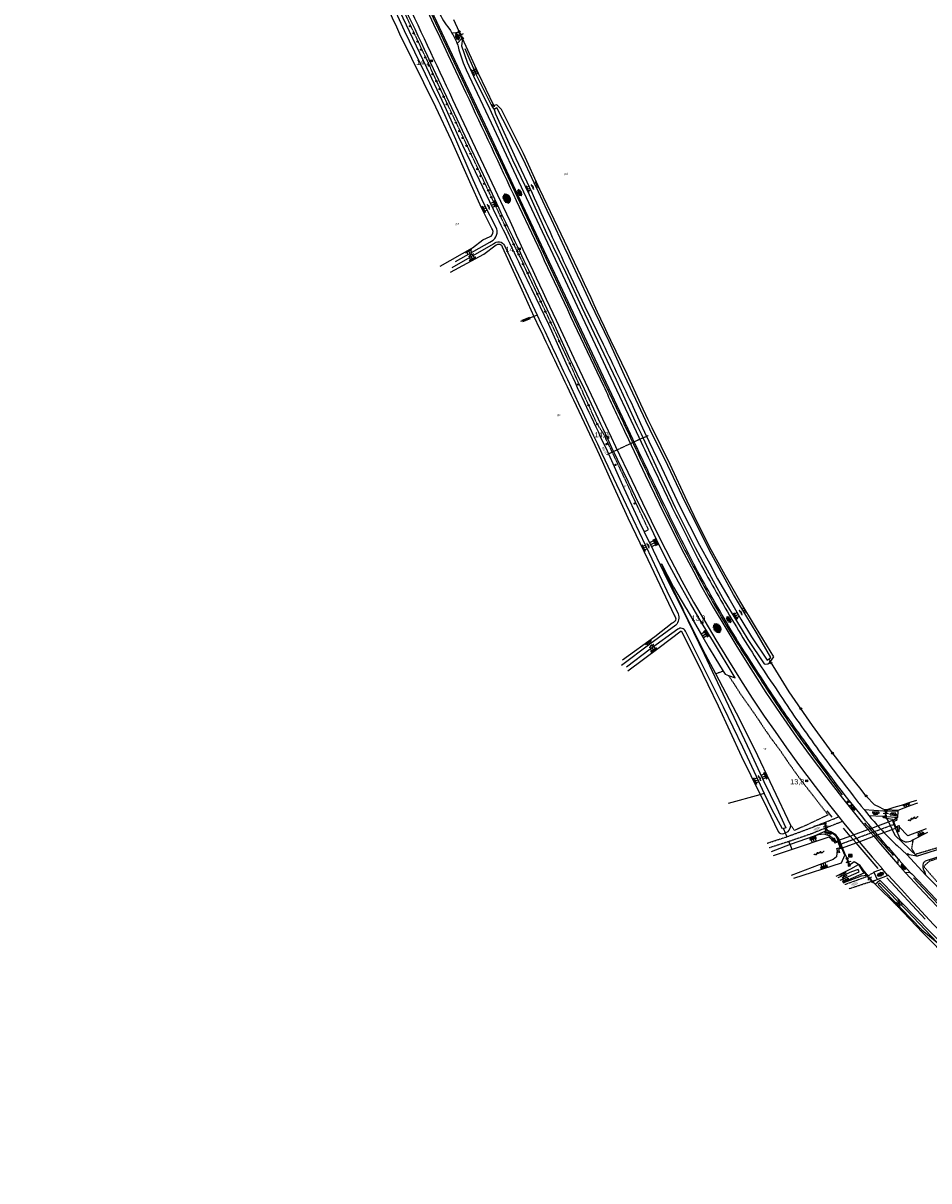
# Model space of a CAD drawing. Header units: metres. Extents: x 121538 to 126242, y 445257 to 454505.
# Tile 12 of 83: x 124829 to 125265, y 447552 to 448109. Entities that reach past the tile are written whole.
import ezdxf
from ezdxf.enums import TextEntityAlignment as Align

# ---------------------------------------------------------------- set-up
doc = ezdxf.new("R2010")
doc.units = ezdxf.units.M
doc.linetypes.add('GREPPEL', pattern=[100, 100, 0])
doc.linetypes.add('STIPPELFIJN', pattern=[0.375, 0.25, -0.125])
for name, color, linetype in [('BOUWT04', 8, 'Continuous'), ('SYMBD01', 8, 'Continuous'), ('SYMBD02', 8, 'Continuous'), ('SYMBD04', 8, 'Continuous'), ('SYMBD05', 8, 'Continuous'), ('TEK-D05', 8, 'Continuous'), ('TEK-D20', 7, 'Continuous'), ('TER-D03S', 8, 'Continuous'), ('TER-D07S', 8, 'Continuous'), ('TER-T02', 8, 'RASTER'), ('TER-T03', 8, 'Continuous'), ('TER-T04', 8, 'HAAG'), ('TER-T07', 8, 'GREPPEL'), ('TER-T09', 8, 'Continuous'), ('TER-T33', 8, 'Continuous'), ('TOPOT05', 8, 'STIPPELFIJN'), ('TOPOT06', 8, 'WALB'), ('TOPOT10', 8, 'Continuous'), ('TOPOT14', 8, 'Continuous'), ('TOPOT18', 8, 'STIPPELFIJN'), ('TOPOT22', 8, 'Continuous'), ('TOPOT26', 8, 'Continuous'), ('TOPOT30', 8, 'Continuous'), ('TOPOT50', 8, 'Continuous'), ('WAT-T00', 8, 'Continuous'), ('WEG-T01', 8, 'Continuous'), ('WEG-T06', 8, 'STIPPELFIJN')]:
    doc.layers.add(name, color=color, linetype=linetype)
doc.styles.add('ISO', font='provutr.shx')
doc.styles.add('rtw_iso', font='iso-rtw.shx')
doc.linetypes.add('HAAG', pattern='A,0.25,-0.25,[151,BLOK.SHX,S=0.25,R=0,X=0,Y=0],-0.25,0.25', length=1)
doc.linetypes.add('RASTER', pattern='A,0.25,-0.25,[150,BLOK.SHX,S=0.25,R=0,X=0,Y=0],-0.25,0.25', length=1)
doc.linetypes.add('WALB', pattern='A,0.5,[155,BLOK.SHX,S=0.25,R=0,X=0,Y=0],0.5', length=1)

# ---------------------------------------------------------------- blocks, each defined once
blk = doc.blocks.new('asfalt-xl')
at = {"linetype": 'Continuous'}
for p, q in [((1.4, 1.54), (-1.75, -0.3)), ((1.4, 1.54), (-1.75, -0.3)), ((1.41, -1.53), (-1.75, 0.28)), ((1.41, -1.53), (-1.75, 0.28)), ((1.01, 2.03), (-1.74, 0.43)), ((1.01, 2.03), (-1.74, 0.43)), ((1.65, -0.94), (-1.64, 0.94)), ((1.65, -0.94), (-1.64, 0.94)), ((1.64, 0.96), (-1.63, -0.95)), ((1.64, 0.96), (-1.63, -0.95)), ((0.41, 2.41), (-1.51, 1.29)), ((0.41, 2.41), (-1.51, 1.29)), ((1.77, -0.29), (-1.4, 1.52)), ((1.77, -0.29), (-1.4, 1.52)), ((1.76, 0.3), (-1.39, -1.53)), ((1.76, 0.3), (-1.39, -1.53)), ((1.75, 0.44), (-1.02, 2.02)), ((1.75, 0.44), (-1.02, 2.02)), ((1.52, 1.29), (-0.43, 2.4)), ((1.52, 1.29), (-0.43, 2.4)), ((1.02, -2.03), (-1.74, -0.45)), ((1.02, -2.03), (-1.74, -0.45)), ((0.41, -2.41), (-1.49, -1.33)), ((0.41, -2.41), (-1.49, -1.33)), ((1.75, -0.43), (-1, -2.03)), ((1.75, -0.43), (-1, -2.03)), ((1.53, -1.28), (-0.41, -2.41)), ((1.53, -1.28), (-0.41, -2.41))]:
    blk.add_line(p, q, dxfattribs=at)
blk = doc.blocks.new('DRHEK')
at = {"linetype": 'Continuous'}
for p, q in [((1.25, 0), (-1.25, 0)), ((-0.5, 0.7), (0.5, 0.7)), ((-0.5, -0.7), (0.5, -0.7))]:
    blk.add_line(p, q, dxfattribs=at)
blk = doc.blocks.new('asfalt-l')
for p, q in [((-0.93, 0.18), (0.7, 1.13)), ((-0.89, -0.52), (0.89, 0.52)), ((-0.89, 0.52), (0.89, -0.52)), ((-0.76, 1.01), (0.3, 1.62)), ((-0.7, 1.13), (0.93, 0.18)), ((-0.3, 1.62), (0.76, 1.01)), ((-0.93, -0.18), (0.7, -1.13)), ((-0.76, -1.01), (0.3, -1.62)), ((-0.7, -1.13), (0.93, -0.18)), ((-0.3, -1.62), (0.76, -1.01))]:
    blk.add_line(p, q)
blk = doc.blocks.new('talud')
for p, q in [((0, 0.75), (0.5, 0.75)), ((0, 0.5), (1, 0.5)), ((0, 0.25), (0.5, 0.25)), ((0, 0), (1, 0)), ((0, -0.25), (0.5, -0.25)), ((0, -0.5), (1, -0.5)), ((0, -0.75), (0.5, -0.75))]:
    blk.add_line(p, q)
blk = doc.blocks.new('water-m')
at = {"linetype": 'Continuous'}
for centre, start, end in [((-0.01, 0.75), 129.7446, 230.2554), ((-0.32, 1.12), 309.7446, 50.2554), ((-0.32, 0.37), 309.7446, 50.2554), ((0.32, 0.01), 129.7446, 230.2554), ((0, 0.38), 309.7446, 50.2554), ((-0.01, -0.74), 129.7446, 230.2554), ((-0.32, -0.37), 309.7446, 50.2554), ((-0.32, -1.12), 309.7446, 50.2554), ((0, -0.37), 309.7446, 50.2554)]:
    blk.add_arc(centre, 0.244, start, end, dxfattribs=at)
blk = doc.blocks.new('GREP')
at = {"linetype": 'Continuous'}
for p, q in [((-0.35, 2), (-0.35, -2)), ((0.35, 2), (0.35, -2))]:
    blk.add_line(p, q, dxfattribs=at)
blk = doc.blocks.new('water-l')
at = {"linetype": 'Continuous'}
for centre, start, end in [((0.16, 1.47), 129.7446, 230.2554), ((-0.47, 2.22), 309.7446, 50.2554), ((-0.47, 0.72), 309.7446, 50.2554), ((0.49, 0), 129.7446, 230.2554), ((-0.14, 0.75), 309.7446, 50.2554), ((0.16, -1.51), 129.7446, 230.2554), ((-0.47, -0.76), 309.7446, 50.2554), ((-0.47, -2.26), 309.7446, 50.2554), ((-0.14, -0.75), 309.7446, 50.2554)]:
    blk.add_arc(centre, 0.488, start, end, dxfattribs=at)
blk = doc.blocks.new('halfverhard-m')
for p, q in [((-0.625, 0.625), (-0.625, 0.625)), ((-0.625, 0), (-0.625, 0)), ((-0.46875, 0.9375), (-0.46875, 0.9375)), ((-0.46875, 0.3125), (-0.46875, 0.3125)), ((-0.3125, 1.25), (-0.3125, 1.25)), ((-0.3125, 0.625), (-0.3125, 0.625)), ((-0.3125, 0), (-0.3125, 0)), ((-0.15625, 1.5625), (-0.15625, 1.5625)), ((-0.15625, 0.9375), (-0.15625, 0.9375)), ((-0.15625, 0.3125), (-0.15625, 0.3125)), ((0, 1.25), (0, 1.25)), ((0, 0.625), (0, 0.625)), ((0, 0), (0, 0)), ((0.15625, 1.5625), (0.15625, 1.5625)), ((0.15625, 0.9375), (0.15625, 0.9375)), ((0.15625, 0.3125), (0.15625, 0.3125)), ((0.3125, 1.25), (0.3125, 1.25)), ((0.3125, 0.625), (0.3125, 0.625)), ((0.3125, 0), (0.3125, 0)), ((0.46875, 0.9375), (0.46875, 0.9375)), ((0.46875, 0.3125), (0.46875, 0.3125)), ((0.625, 0.625), (0.625, 0.625)), ((0.625, 0), (0.625, 0)), ((-0.625, -0.625), (-0.625, -0.625)), ((-0.46875, -0.3125), (-0.46875, -0.3125)), ((-0.46875, -0.9375), (-0.46875, -0.9375)), ((-0.3125, -0.625), (-0.3125, -0.625)), ((-0.3125, -1.25), (-0.3125, -1.25)), ((-0.15625, -0.3125), (-0.15625, -0.3125)), ((-0.15625, -0.9375), (-0.15625, -0.9375)), ((-0.15625, -1.5625), (-0.15625, -1.5625)), ((0, -0.625), (0, -0.625)), ((0, -1.25), (0, -1.25)), ((0.15625, -0.3125), (0.15625, -0.3125)), ((0.15625, -0.9375), (0.15625, -0.9375)), ((0.15625, -1.5625), (0.15625, -1.5625)), ((0.3125, -0.625), (0.3125, -0.625)), ((0.3125, -1.25), (0.3125, -1.25)), ((0.46875, -0.3125), (0.46875, -0.3125)), ((0.46875, -0.9375), (0.46875, -0.9375)), ((0.625, -0.625), (0.625, -0.625))]:
    blk.add_line(p, q)
blk = doc.blocks.new('bermverhardingblok-m')
at = {"linetype": 'Continuous'}
for p, q in [((-0.5, 1.5), (-0.5, -1.5)), ((-0.5, 1.5), (0, 1.5)), ((-0.5, 0.5), (0, 0.5)), ((0, 1.5), (0, -1.5)), ((0.5, 1), (0, 1)), ((0, 1), (0.5, 1)), ((0.5, 0), (0, 0)), ((0.4, 0.9), (0.1, 0.9)), ((0.1, 0.9), (0.1, 0.1)), ((0.4, 0.1), (0.1, 0.1)), ((0.3, 0.8), (0.2, 0.8)), ((0.2, 0.8), (0.2, 0.2)), ((0.3, 0.2), (0.2, 0.2)), ((0.3, 0.8), (0.3, 0.2)), ((0.4, 0.9), (0.4, 0.1)), ((0.5, -1), (0.5, 1)), ((-0.5, -0.5), (0, -0.5)), ((-0.5, -1.5), (0, -1.5)), ((-0.4, -1.4), (-0.4, -0.6)), ((-0.4, -0.6), (-0.1, -0.6)), ((-0.4, -1.4), (-0.1, -1.4)), ((-0.3, -1.3), (-0.3, -0.7)), ((-0.3, -0.7), (-0.2, -0.7)), ((-0.3, -1.3), (-0.2, -1.3)), ((-0.2, -1.3), (-0.2, -0.7)), ((-0.1, -1.4), (-0.1, -0.6)), ((0, -1), (0.5, -1))]:
    blk.add_line(p, q, dxfattribs=at)
blk = doc.blocks.new('Prov-grensst')
blk.add_line((-0.67, 0), (0.67, 0))
blk.add_circle((0, 0), 0.45)
at = {"style": 'ISO'}
blk.add_text('P', height=0.6, dxfattribs=at).set_placement((-0.61, 0.58), align=Align.MIDDLE)
blk = doc.blocks.new('paal')
for radius in [0.45, 0.2]:
    blk.add_circle((0, 0), radius)
blk = doc.blocks.new('kilometerpaal')
for p, q in [((-0.44, 0.44), (0.44, -0.44)), ((-0.44, -0.44), (-0.44, 0.44)), ((0.44, 0.44), (-0.44, -0.44)), ((0.44, -0.44), (0.44, 0.44))]:
    blk.add_line(p, q)
at = {"style": 'rtw_iso'}
blk.add_attdef('KILOMETERPAAL', (0.59, 0.87), '', height=2.5, dxfattribs=at)
blk = doc.blocks.new('schk')
for p, q in [((-0.86, -0.56), (0.86, 0.56)), ((0.86, 0.56), (-0.86, 0.56)), ((-0.86, 0.56), (-0.86, -0.56)), ((0.86, -0.56), (-0.86, 0.56)), ((0.86, -0.56), (0.86, 0.56)), ((-0.86, -0.56), (0.86, -0.56))]:
    blk.add_line(p, q)
blk = doc.blocks.new('BOOM')
for radius in [0.315, 0.225, 0.135]:
    blk.add_circle((0, 0), radius)
blk = doc.blocks.new('klinkers-m')
for p, q in [((0, 1.5), (-0.5, 1.5)), ((-0.5, 1.5), (-0.5, 0.5)), ((-0.5, 0.5), (-0.5, -0.5)), ((0, 0.5), (-0.5, 0.5)), ((0, 1.5), (0, 1)), ((0.5, 1), (0, 1)), ((0, 1), (0, 0.5)), ((0, 0.5), (0, 0)), ((0.5, 0), (0, 0)), ((0, 0), (0, -0.5)), ((0.5, 0), (0.5, 1)), ((0.5, -1), (0.5, 0)), ((-0.5, -0.5), (-0.5, -1.5)), ((0, -0.5), (-0.5, -0.5)), ((-0.5, -1.5), (0, -1.5)), ((0, -0.5), (0, -1)), ((0, -1), (0.5, -1)), ((0, -1), (0, -1.5))]:
    blk.add_line(p, q)
blk = doc.blocks.new('klinkers-l')
at = {"linetype": 'Continuous'}
for p, q in [((-0.25, 1), (-0.75, 1)), ((-0.75, 1), (-0.75, 0)), ((-0.25, 0), (-0.75, 0)), ((-0.75, 0), (-0.75, -1)), ((0.25, 1.5), (-0.25, 1.5)), ((-0.25, 1.5), (-0.25, 0.5)), ((0.25, 0.5), (-0.25, 0.5)), ((-0.25, 0.5), (-0.25, -0.5)), ((0.25, 0.5), (0.25, 1.5)), ((0.75, 1), (0.25, 1)), ((0.25, -0.5), (0.25, 0.5)), ((0.75, 0), (0.75, 1)), ((-0.75, -1), (-0.25, -1)), ((-0.25, -0.5), (-0.25, 0)), ((0.25, -0.5), (-0.25, -0.5)), ((-0.25, -0.5), (-0.25, -1.5)), ((-0.25, -1.5), (0.25, -1.5)), ((0.75, 0), (0.25, 0)), ((0.25, 0), (0.25, -0.5)), ((0.25, -1.5), (0.25, -0.5)), ((0.25, -1), (0.75, -1)), ((0.75, -1), (0.75, 0))]:
    blk.add_line(p, q, dxfattribs=at)

msp = doc.modelspace()

# ---------------------------------------------------------------- linework, layer by layer
at = {"layer": 'BOUWT04'}
for points in [[(125240.64, 447722.47), (125245.78, 447724.38)], [(125245.78, 447724.38), (125247.8, 447725.13)], [(125247.68, 447725.45), (125247.8, 447725.13)], [(125247.8, 447725.13), (125248.03, 447725.21), (125248.04, 447725.19)], [(125249.21, 447721.32), (125247.8, 447725.13)], [(125248.04, 447725.19), (125248.24, 447724.65)], [(125248.24, 447724.65), (125249.22, 447722.02)], [(125222.26, 447715.64), (125227.36, 447717.53)], [(125227.36, 447717.53), (125228.91, 447718.11)], [(125228.91, 447718.11), (125235.89, 447720.7)], [(125231.63, 447714.82), (125238.66, 447717.42)], [(125235.89, 447720.7), (125236.76, 447721.03)], [(125236.76, 447721.03), (125237.71, 447721.38)], [(125237.71, 447721.38), (125240.64, 447722.47)], [(125238.66, 447717.42), (125239.61, 447717.77)], [(125239.61, 447717.77), (125240.48, 447718.09)], [(125240.48, 447718.09), (125243.62, 447719.25)], [(125243.62, 447719.25), (125247.55, 447720.71)], [(125247.55, 447720.71), (125249.21, 447721.32)], [(125249.43, 447721.45), (125249.45, 447721.41), (125249.21, 447721.32)], [(125249.33, 447721.02), (125249.21, 447721.32)], [(125249.22, 447722.02), (125249.43, 447721.45)], [(125221.32, 447715.29), (125221.57, 447715.38)], [(125221.54, 447714.71), (125221.32, 447715.29)], [(125222.51, 447712.1), (125221.54, 447714.71)], [(125221.57, 447715.38), (125221.59, 447715.39)], [(125221.57, 447715.38), (125222.98, 447711.62)], [(125221.59, 447715.39), (125222.26, 447715.64)], [(125222.72, 447711.55), (125222.51, 447712.1)], [(125222.98, 447711.62), (125223.26, 447711.72)], [(125223.26, 447711.72), (125223.72, 447711.89)], [(125223.72, 447711.89), (125230.17, 447714.28)], [(125230.17, 447714.28), (125231.63, 447714.82)], [(125222.98, 447711.62), (125222.73, 447711.53), (125222.72, 447711.55)]]:
    msp.add_lwpolyline(points, dxfattribs=at)
at = {"layer": 'TER-T02', "flags": 128}
for points in [[(125040.76, 448101.42), (125039.18, 448104.66), (125036.61, 448110.31)], [(125055.78, 448069.06), (125048.48, 448084.56), (125040.76, 448101.42)], [(125056.01, 448068.57), (125055.78, 448069.06)], [(125189.05, 447801.57), (125188.49, 447802.49)], [(125244.71, 447730.08), (125244.38, 447730.1), (125243.99, 447730.21), (125243.21, 447730.43), (125241.39, 447731.37), (125239.05, 447732.57), (125234.97, 447736.77), (125232.04, 447740.66), (125227.68, 447746.03), (125218.69, 447757.81), (125209.22, 447770.79), (125198.06, 447786.89), (125189.05, 447801.57)], [(125168.75, 447733.34), (125184.09, 447737.61)], [(125184.09, 447737.61), (125185.98, 447738.14)], [(125185.98, 447738.14), (125186.35, 447738.24)], [(125250.26, 447729.9), (125244.71, 447730.08)], [(125211.68, 447722.76), (125212.53, 447723.01), (125215.25, 447723.59)], [(125244.37, 447726.79), (125244.81, 447726.05)], [(125244.81, 447726.05), (125245.61, 447724.73), (125245.78, 447724.38)], [(125245.78, 447724.38), (125247.55, 447720.71)], [(125195.29, 447721.01), (125196.1, 447719.07)], [(125196.1, 447719.07), (125196.87, 447717.2)], [(125210, 447722.28), (125211.68, 447722.76)], [(125222.26, 447715.64), (125222.11, 447716.03), (125220.5, 447718.05), (125218.12, 447719.52), (125215.85, 447720.5)], [(125247.55, 447720.71), (125248.86, 447718), (125259.45, 447707.84), (125264.29, 447709.51)], [(125198.43, 447713.48), (125197.84, 447714.89)], [(125199.47, 447711.02), (125198.43, 447713.48)], [(125223.72, 447711.89), (125222.26, 447715.64)], [(125225.93, 447706.66), (125224.8, 447709.1), (125223.72, 447711.89)], [(125235.23, 447698.71), (125235.14, 447699.29), (125233.65, 447701.31), (125232.24, 447703.31), (125229.31, 447705.11), (125226.93, 447703.34)], [(125223.9, 447695.03), (125232.78, 447698.47), (125235.23, 447698.71)], [(125239.32, 447694.45), (125238.24, 447695.53), (125237.96, 447695.82)], [(125275.52, 447657.71), (125262.39, 447671), (125249.73, 447684.04), (125239.48, 447694.29), (125239.32, 447694.45)]]:
    msp.add_lwpolyline(points, dxfattribs=at)
at = {"layer": 'TER-T03'}
for points in [[(125234.99, 447698.99), (125235.03, 447698.94), (125235.23, 447698.71)], [(125235.23, 447698.71), (125235.7, 447698.21)], [(125235.7, 447698.21), (125237.96, 447695.82)]]:
    msp.add_lwpolyline(points, dxfattribs=at)
at = {"layer": 'TER-T04', "flags": 128}
for points in [[(124940.02, 448295.52), (124963.53, 448245.53), (124992.08, 448185), (125032.72, 448098.28), (125055.61, 448049.53), (125080.79, 447995.68), (125104.04, 447946.26), (125118.25, 447916.35, 0.000076), (125119.85, 447912.96, 0.000823), (125137.16, 447876.34, 0.011143), (125152.88, 447845.42, 0.015031), (125169.9, 447815.32, 0.004051), (125187.24, 447788.26, 0.017081), (125205.85, 447761.22, 0.006376), (125223.55, 447737.37, -0.006376)], [(125234.32, 447723.85, 0.000928), (125236.76, 447721.03)], [(125236.76, 447721.03, 0.001074), (125239.61, 447717.77)], [(125239.61, 447717.77, 0.003167), (125248.09, 447708.23)]]:
    msp.add_lwpolyline(points, format="xyb", dxfattribs=at)
for points in [[(125218.76, 447726.67), (125216.24, 447729.68)], [(125227.36, 447717.53), (125224.14, 447721.26)], [(125230.17, 447714.28), (125227.36, 447717.53)], [(125240.82, 447701.97), (125230.17, 447714.28)], [(125233.79, 447700.4), (125234.99, 447698.99)], [(125263.42, 447677.46), (125245, 447697.35)], [(125257.84, 447697.35), (125274.45, 447679.55), (125291.09, 447662.18), (125312.63, 447639.79), (125330.98, 447620.77), (125349.83, 447601.32), (125356.34, 447594.53)]]:
    msp.add_lwpolyline(points, dxfattribs=at)
at = {"layer": 'TER-T07'}
for points in [[(125076.69, 447968.21), (125075.16, 447967.62)], [(125075.16, 447967.62), (125068.7, 447965.15)]]:
    msp.add_lwpolyline(points, dxfattribs=at)
at = {"layer": 'TER-T09'}
for points in [[(125029.93, 447991.83), (125045.61, 448000.67), (125050.47, 448004.47), (125054.01, 448006.01), (125054.5, 448006.29, 0.354102), (125055.25, 448009.36), (125054.95, 448009.84), (125049.96, 448019.94), (125044.26, 448032.41), (125035.53, 448052.2), (125027.89, 448068.29), (125010.66, 448103.49, 0.001271), (124994.23, 448138.52)], [(125168.81, 447794.82), (125172.04, 447793.75), (125161.58, 447810.97), (125155.84, 447820.37), (125150.51, 447829.4), (125144.72, 447839.72), (125139.3, 447849.78), (125134.25, 447859.85), (125130.12, 447868.83), (125125.8, 447877.12), (125120.63, 447887.91), (125112.7, 447904.37), (125110.7, 447908.63, 0.002508), (125092.57, 447946.95), (125084.33, 447965.03), (125075.96, 447982.9, 0.001808), (125058.33, 448019.62), (125050.92, 448035.78), (125042, 448054.37), (125025.59, 448089.47, 0.002135), (125000.89, 448141.61)], [(125040.76, 448101.42), (125040.3, 448097.76), (125043.03, 448089.96), (125046.04, 448083.27), (125053.88, 448067.35), (125064.87, 448043.02), (125072.82, 448026.2), (125081.26, 448007.75), (125090.26, 447988.92), (125098.16, 447971.96), (125114.67, 447937.06), (125124.74, 447915.28), (125126.7, 447911.04), (125134.64, 447893.95), (125143.11, 447875.64), (125152.8, 447856.35), (125157.62, 447847.35), (125161.4, 447840.39), (125166.77, 447830.79), (125172.71, 447821.03), (125178.09, 447812.09), (125185.9, 447800.44, 0.385246), (125189.05, 447801.57)], [(125189.05, 447801.57), (125190.57, 447803.78), (125181.86, 447818.29), (125174.29, 447830.73), (125167.22, 447843.02), (125160.43, 447855.27), (125154.02, 447867.89), (125148.82, 447878.62), (125140.69, 447896.27), (125132.07, 447913.93), (125130.19, 447917.85), (125126.59, 447925.34), (125119.97, 447939.83), (125112.14, 447956.04, 0.001046), (125086.66, 448010.6), (125077.99, 448028.71), (125070.07, 448046.04), (125059.61, 448067.19), (125057.34, 448069.45), (125055.78, 448069.06)], [(125034.98, 447988.97), (125050.96, 447997.56), (125057.02, 448001.98, -0.534353), (125059.93, 448001.12), (125069.25, 447980.37), (125075.16, 447967.62)], [(125075.16, 447967.62), (125077.86, 447961.78, 0.001438), (125094.15, 447927.53), (125104.43, 447905.66), (125106.57, 447901.12), (125112.87, 447887.24), (125120.38, 447870.74), (125130, 447850.56), (125142.84, 447823.55, -0.568968), (125141.75, 447820.03), (125133.29, 447813.34), (125117.82, 447802.11)], [(125184.09, 447737.61), (125185.64, 447734.47), (125192.62, 447719.68, 0.362074), (125195.48, 447718.78), (125196.1, 447719.07)], [(125196.1, 447719.07), (125197.45, 447719.69, 0.168899), (125198.82, 447722.62)], [(125221.59, 447715.39), (125221.38, 447715.73), (125220.81, 447717.21, 0.129628), (125216.81, 447719.36, 0.087845), (125214.28, 447719.42), (125210.04, 447717.46)], [(125257.73, 447715.69), (125256.99, 447715.31, -0.397615), (125251.44, 447716.19), (125249.33, 447721.02)]]:
    msp.add_lwpolyline(points, format="xyb", dxfattribs=at)
for points in [[(125162.65, 447795.57), (125157.74, 447804.89), (125157.4, 447805.53), (125147.37, 447825.76), (125146.96, 447826.59), (125140.83, 447838.92), (125136.6, 447848.53), (125142.32, 447837.24), (125148.11, 447827.47), (125148.68, 447826.5)], [(125120.29, 447797.06), (125135.34, 447808.31), (125145.95, 447816.32), (125153.93, 447800.77), (125163.88, 447780.16), (125175.08, 447755.81), (125184.09, 447737.61)], [(125198.82, 447722.62), (125190.24, 447740.52), (125181.52, 447759.12), (125172.57, 447776.75), (125162.65, 447795.57)], [(125210.04, 447717.46), (125198.43, 447713.48)], [(125219.63, 447714.9), (125219.25, 447715.36), (125218.69, 447716.78), (125217.25, 447717.7), (125214.85, 447718.46), (125211.93, 447718.11), (125210.04, 447717.46)], [(125264.6, 447719.2), (125257.73, 447715.69)], [(125198.43, 447713.48), (125189.39, 447709.91)], [(125200.19, 447697.31), (125223.16, 447704.62), (125224.8, 447708.34), (125223.26, 447711.72)], [(125223.26, 447711.72), (125221.59, 447715.39)], [(125220.64, 447698.23), (125227.61, 447701.77), (125231.37, 447703.78), (125233.96, 447699.64), (125223.7, 447695.23)], [(125239.32, 447694.45), (125241.68, 447696.37), (125249.18, 447688.62), (125257.07, 447680.49), (125267.96, 447669.3), (125277.55, 447660.27), (125285.02, 447653.44), (125294.18, 447643.41), (125306.09, 447631.14), (125320.38, 447616.83), (125325.04, 447611.97), (125341.94, 447594.32), (125353.98, 447581.61), (125368.36, 447566.12), (125377.83, 447555.04), (125388.26, 447542.7), (125397.04, 447531.75), (125407.3, 447518.43), (125411.8, 447512.02), (125415.39, 447506.88), (125410.49, 447503.12), (125410.47, 447503.16)]]:
    msp.add_lwpolyline(points, dxfattribs=at)
at = {"layer": 'TER-T33'}
for points in [[(125244.39, 447727.02), (125244.66, 447729.62)], [(125244.66, 447729.62), (125244.68, 447729.85)], [(125215.67, 447721.4), (125215.25, 447723.59)], [(125244.37, 447726.79), (125244.39, 447727.02)], [(125215.85, 447720.5), (125215.67, 447721.4)], [(125225.93, 447706.66), (125226.93, 447703.34)]]:
    msp.add_lwpolyline(points, dxfattribs=at)
at = {"layer": 'TOPOT05', "flags": 128}
msp.add_lwpolyline([(125128.19, 447864), (125128.86, 447864.33), (125130.24, 447865), (125120.65, 447885.59), (125109.98, 447908.29), (125108.65, 447911.1), (125105.54, 447915.89), (125092.28, 447945.25), (125078.66, 447974.45), (125070.12, 447992.65, 0.002251), (125056.36, 448021.42), (125037.77, 448060.81, -0.000789), (125014.23, 448110.99), (125010.6, 448118.86), (125003.08, 448134.47), (125001.9, 448133.94), (125001.43, 448133.72)], format="xyb", dxfattribs=at)
for points in [[(125166.21, 447796.88), (125162.65, 447795.57)], [(125168.81, 447794.82), (125171.3, 447790.99), (125174.66, 447785.81), (125178.64, 447780.14), (125182.15, 447775.18), (125185.58, 447769.91), (125189.36, 447764.45), (125193.56, 447758.9), (125196.79, 447754.07), (125200.79, 447748.38), (125204.84, 447742.93), (125208.82, 447737.9), (125212.63, 447732.94), (125216.71, 447727.72), (125200.6, 447720.19), (125198.82, 447722.62)], [(125282.02, 447715.66), (125258.7, 447708.68), (125257.03, 447711.54), (125257.46, 447714.09), (125257.73, 447715.69)], [(125282.24, 447707.9), (125281.57, 447710.61), (125265.44, 447705.38), (125262.75, 447702.93), (125269.06, 447695.58), (125274.83, 447703.89), (125278.44, 447702.84), (125282.39, 447707.3), (125282.32, 447707.59)]]:
    msp.add_lwpolyline(points, dxfattribs=at)
at = {"layer": 'TOPOT06', "flags": 128}
msp.add_lwpolyline([(125249.64, 447726.11), (125250.14, 447726.28), (125250.13, 447726.49)], dxfattribs=at)
at = {"layer": 'TOPOT10'}
for points in [[(125249.29, 447726.58), (125248.9, 447726.43), (125249.19, 447725.63), (125248.04, 447725.19)], [(125248.24, 447724.65), (125249.94, 447725.26), (125249.64, 447726.11)], [(125249.48, 447726.56), (125249.46, 447726.64), (125249.29, 447726.58)], [(125249.64, 447726.11), (125249.48, 447726.56)], [(125249.22, 447722.02), (125250.9, 447722.59), (125250.89, 447721.99)], [(125250.89, 447721.99), (125250.85, 447719.57), (125250.67, 447719.59), (125250.66, 447719.84), (125250.48, 447719.84), (125250.46, 447720.41), (125250.31, 447720.4), (125250.29, 447721.41), (125250.29, 447721.74), (125249.43, 447721.45)], [(125219.76, 447714.75), (125219.14, 447716.42), (125219.71, 447716.6), (125220.33, 447714.93), (125221.32, 447715.29)], [(125221.54, 447714.71), (125219.98, 447714.15), (125219.76, 447714.75)], [(125221.16, 447710.96), (125220.95, 447711.52), (125222.51, 447712.1)], [(125222.72, 447711.55), (125221.7, 447711.16), (125222.29, 447709.61), (125221.75, 447709.38), (125221.16, 447710.96)]]:
    msp.add_lwpolyline(points, dxfattribs=at)
at = {"layer": 'TOPOT18'}
msp.add_line((125130.19, 447910.3), (125110.08, 447900.98), dxfattribs=at)
msp.add_lwpolyline([(125222.02, 447713.41), (125248.74, 447723.31)], dxfattribs=at)
at = {"layer": 'TOPOT50'}
for points in [[(125041.89, 448096.53), (125047.35, 448083.86), (125055.1, 448068.52), (125055.95, 448067.15)], [(125148.68, 447826.5), (125156.39, 447813.28), (125159.54, 447807.95), (125162.18, 447803.48), (125166.21, 447796.88)], [(125166.21, 447796.88), (125167.13, 447795.38), (125168.81, 447794.82)], [(125244.71, 447730.08), (125245.69, 447730.41), (125248.6, 447731.36), (125252.04, 447732.45), (125256.67, 447733.95), (125259.36, 447734.74)], [(125243.42, 447729.66), (125244.71, 447730.08)], [(125244.81, 447726.05), (125243.56, 447726.31), (125243.07, 447727.09)], [(125247.68, 447725.45), (125244.81, 447726.05)]]:
    msp.add_lwpolyline(points, dxfattribs=at)
at = {"layer": 'WAT-T00'}
for points in [[(125001.43, 448133.72), (125015.02, 448104.91), (125023.38, 448087.43), (125032.03, 448068.99), (125038.89, 448053.99), (125048.85, 448033.35), (125057.15, 448015.85, -0.002929), (125073.93, 447980.9), (125082.18, 447963.9), (125090.52, 447945.25, 0.002423), (125108.21, 447907.45), (125109.69, 447904.31), (125118.36, 447884.92), (125125.93, 447868.63), (125128.19, 447864)], [(125037.34, 447994.08), (125053.86, 448003.36, 0.385732), (125057.28, 448009.73), (125051.1, 448022.01), (125045.93, 448033.38), (125037.63, 448052.73), (125030.09, 448069.31, 0.002201), (125013.68, 448103.26), (125005.47, 448121.44)], [(125035.83, 447991.13), (125055.7, 448002.57, -0.535431), (125060.91, 448001.66), (125068.94, 447984.78), (125076.69, 447968.21)], [(125076.69, 447968.21, -0.001437), (125105.68, 447906.26), (125107.82, 447901.67), (125114.81, 447886.66), (125122.76, 447870.13), (125131.83, 447850.96), (125139.12, 447835.57), (125144.56, 447824.53, -0.258916), (125143.43, 447818.98), (125130.93, 447809.83), (125117.21, 447799.54)], [(125185.98, 447738.14), (125183.32, 447743.75), (125175.75, 447760.29), (125166.36, 447779.63), (125159.57, 447793.08), (125148.02, 447816.16, 0.487468), (125144.44, 447817.06), (125131.11, 447807.42), (125119.62, 447798.81)], [(125219.63, 447714.9), (125218.97, 447715.04), (125218.67, 447715.49, 0.1306), (125217.05, 447717.05), (125199.47, 447711.02)]]:
    msp.add_lwpolyline(points, format="xyb", dxfattribs=at)
msp.add_lwpolyline([(125055.95, 448067.15), (125056.64, 448065.03), (125066.41, 448043.62), (125074.23, 448026.98, 0.002697), (125091.63, 447989.37), (125099.49, 447972.63), (125108.51, 447954.25, 0.002649), (125122.96, 447923.9), (125126.5, 447916.11), (125128.42, 447911.89), (125136.57, 447894.82), (125145.26, 447876.38), (125154.85, 447857.49), (125159.78, 447848.48), (125163.56, 447841.34), (125168.93, 447832.06), (125174.77, 447821.94), (125179.91, 447813.46), (125187.32, 447802.13), (125189.24, 447803.41), (125182.59, 447814.84), (125177.16, 447823.78), (125171.24, 447833.75), (125166.21, 447842.94), (125159.61, 447854.95), (125153.48, 447867.23), (125147.92, 447878.19), (125139.53, 447895.89), (125130.99, 447913.32), (125129.07, 447917.32), (125125.48, 447924.83), (125118.8, 447939.17), (125111.33, 447955.47), (125102.32, 447974.18, 0.001309), (125068.99, 448045.24), (125057.32, 448067.96)], format="xyb", close=True, dxfattribs=at)
for points in [[(125128.19, 447864), (125132.55, 447855.09), (125139.32, 447840.97), (125146.6, 447826.6), (125157.11, 447804.99), (125179.07, 447758.31), (125185.85, 447743.85), (125191.87, 447731.26), (125196.31, 447721.56), (125194.7, 447720.97), (125189.74, 447730.21), (125185.98, 447738.14)], [(125259.81, 447733.4), (125256.1, 447732.04), (125250.3, 447729.85), (125250.24, 447729.52)], [(125264, 447720.98), (125255.15, 447717.72), (125250.89, 447721.99)], [(125219.76, 447714.75), (125219.63, 447714.9)], [(125199.47, 447711.02), (125190.28, 447708.08)], [(125221.16, 447710.96), (125220.74, 447707.53), (125219.12, 447706.2), (125199.01, 447698.59)], [(125222.55, 447696.35), (125231.68, 447700.37), (125231.12, 447701.38), (125227.96, 447700.38), (125221.48, 447697.4)]]:
    msp.add_lwpolyline(points, dxfattribs=at)
msp.add_lwpolyline([(125269.23, 447666.26), (125254.75, 447681.54), (125241.63, 447694.8), (125240.76, 447694.22), (125251.92, 447682.75), (125261.86, 447672.42)], close=True, dxfattribs=at)
at = {"layer": 'WEG-T01'}
for points in [[(124829.29, 448540.12), (124829.95, 448538.74), (124848.26, 448499.73), (124865.85, 448462.24), (124884.32, 448422.93), (124901.76, 448385.89), (124919.81, 448347.64), (124937.4, 448310.13), (124956.83, 448268.76), (124974.85, 448230.17), (124975.2, 448229.49), (124993.14, 448191.35), (125010.85, 448153.4), (125028.93, 448115.16, 0.05667), (125033.62, 448106.99), (125034.91, 448105.17, -0.014905), (125035.73, 448103.97)], [(125011.56, 448124.11, -0.001843), (125035.98, 448072.06), (125060.33, 448020.37, 0.002033), (125085.84, 447965.76), (125094.37, 447947.59), (125112.39, 447909.43), (125114.46, 447905.04), (125122.28, 447888.61), (125127.43, 447877.86), (125131.56, 447869.31), (125135.94, 447860.38), (125141.06, 447850.39), (125146.33, 447840.36), (125151.96, 447830.11), (125157.32, 447820.91), (125162.77, 447811.9), (125168.82, 447801.96), (125174.6, 447792.72), (125180.15, 447783.83), (125185.98, 447775.26), (125191.19, 447767.91), (125196.73, 447759.96), (125202.55, 447751.96), (125210.46, 447741.34), (125217.34, 447732.46), (125221.87, 447726.78)], [(125018.02, 448127.03, -0.001425), (125033.68, 448093.62), (125042.37, 448075.2, -0.001476), (125066.59, 448023.39), (125075.4, 448004.73, 0.00104), (125100.77, 447950.66), (125108.59, 447934.26, 0.003565), (125118.78, 447912.45), (125120.73, 447908.35), (125128.75, 447891.43), (125137.69, 447872.82), (125147.3, 447853.61), (125152.06, 447844.61), (125155.99, 447837.31), (125161.43, 447827.61), (125167.46, 447817.64), (125172.85, 447808.8), (125179.56, 447797.98), (125186.8, 447786.67), (125193.99, 447776.03), (125201.55, 447765.19), (125208.13, 447756.11), (125216.11, 447745.6), (125223.62, 447735.82), (125232.64, 447724.54), (125235.89, 447720.7)], [(125237.71, 447721.38, -0.008117), (125226.27, 447735.46, -0.009768), (125206.17, 447762.2, -0.012859), (125187.74, 447788.92, -0.011092), (125169.95, 447816.8, -0.010066), (125153.07, 447846.55, -0.006281), (125137.81, 447877.05, -0.002476), (125123.92, 447906.13), (125120.55, 447913.29), (125095.49, 447966.49), (125081.36, 447996.43), (125067.3, 448026.45), (125052.97, 448057.2), (125039.79, 448085.18), (125024.56, 448117.49)], [(125038.21, 448098.9, 0.057857), (125035.73, 448103.97)], [(125038.21, 448098.9, -0.031225), (125039.05, 448095.96), (125041.14, 448089.62), (125042.59, 448086.31), (125055.91, 448058.06), (125070.15, 448027.51), (125084.17, 447997.59), (125098.32, 447967.48), (125112.13, 447937.98), (125123.2, 447914.55), (125126.71, 447907.11, 0.000084), (125140.65, 447877.91, 0.005072), (125155.87, 447847.54, 0.01091), (125172.57, 447818.18, 0.013448), (125190.22, 447790.49, 0.011767), (125208.66, 447763.68, 0.009907), (125228.75, 447736.97, 0.013827), (125232.7, 447731.87), (125234.03, 447730.27)], [(125236.29, 447727.5), (125237.51, 447726.04, 0.011096), (125240.18, 447722.97, 0.000888), (125240.64, 447722.47)], [(125240.48, 447718.09, -0.001925), (125237.71, 447721.38)], [(125250.6, 447706.46), (125247.04, 447710.54, -0.004477), (125240.48, 447718.09)], [(125240.64, 447722.47, 0.005781), (125243.62, 447719.25)], [(125243.62, 447719.25, 0.011801), (125249.93, 447712.91), (125254.65, 447708.64)], [(125263.84, 447698.73), (125263.47, 447700.12, -0.237492), (125262.59, 447704.6, -0.19129), (125264.1, 447705.78), (125283.03, 447711.87)], [(125424.09, 447511.37, 0.002162), (125417.52, 447520.28), (125404.58, 447537.47), (125395.56, 447548.73), (125387.98, 447557.85), (125380.38, 447566.48), (125370.44, 447577.47), (125360.84, 447588.03), (125357.92, 447591.02), (125340.18, 447609.37), (125326.58, 447623.41), (125313.07, 447637.58), (125301.06, 447650.12), (125284.98, 447666.84), (125272.56, 447680.03), (125263.03, 447690.13), (125254.04, 447699.89)], [(125256.28, 447699.92), (125256.96, 447699.38), (125265.92, 447690.01), (125276, 447679.27, 0.003743), (125293.66, 447660.67, 0.005952), (125312.44, 447641.16), (125341.62, 447610.99, -0.001418), (125358.95, 447592.76, -0.005984), (125382, 447567.78, -0.012151), (125403.45, 447542, -0.009343), (125423.88, 447515.26), (125424.17, 447514.63)]]:
    msp.add_lwpolyline(points, format="xyb", dxfattribs=at)
for points in [[(125038.21, 448098.9), (125040.57, 448101.59), (125039.21, 448104.3), (125035.73, 448103.97)], [(125234.03, 447730.27), (125236.29, 447727.5)], [(125234.03, 447730.27), (125243.42, 447729.66)], [(125243.42, 447729.66), (125244.43, 447729.6), (125244.66, 447729.62)], [(125244.66, 447729.62), (125245.21, 447729.69), (125250.24, 447729.52)], [(125250.24, 447729.52), (125250.13, 447726.49)], [(125221.87, 447726.78), (125223.63, 447724.57)], [(125223.63, 447724.57), (125224.33, 447723.7), (125228.91, 447718.11)], [(125236.29, 447727.5), (125243.07, 447727.09)], [(125243.07, 447727.09), (125244.13, 447727.03), (125244.39, 447727.02)], [(125244.39, 447727.02), (125245.05, 447726.99), (125249.29, 447726.58)], [(125250.13, 447726.49), (125249.48, 447726.56)], [(125228.91, 447718.11), (125231.04, 447715.51), (125231.63, 447714.82)], [(125235.89, 447720.7), (125238.66, 447717.42)], [(125238.66, 447717.42), (125241.91, 447713.58), (125245.13, 447709.9), (125250.22, 447704.08)], [(125231.63, 447714.82), (125237.9, 447707.43), (125238.1, 447707.2), (125242.96, 447701.73), (125242.75, 447701.52)], [(125282.18, 447715.07), (125260.66, 447708.18), (125259.42, 447707.78), (125255.73, 447708.52), (125254.92, 447708.91), (125254.65, 447708.64)], [(125250.22, 447704.08), (125250.6, 447706.46)], [(125250.6, 447706.46), (125250.98, 447705.93), (125256.28, 447699.92)], [(125263.84, 447698.73), (125254.65, 447708.64)], [(125242.75, 447701.52), (125238.8, 447700.11)], [(125242.75, 447701.52), (125245.32, 447698.59)], [(125250.22, 447704.08), (125254.04, 447699.89)], [(125238.8, 447700.11), (125240.36, 447696.57)], [(125240.36, 447696.57), (125245.32, 447698.59)], [(125418.52, 447507.45), (125414, 447513.63), (125411.88, 447516.51), (125399.25, 447533.16), (125390.08, 447544.54), (125382.66, 447553.47), (125375.29, 447561.95), (125365.3, 447572.9), (125355.27, 447583.55), (125353.12, 447585.83), (125350.2, 447588.94), (125333.62, 447606.27), (125321.92, 447618.49), (125307.94, 447632.92), (125296.24, 447645.09), (125286.59, 447654.98), (125279.94, 447662.09), (125267.48, 447674.97), (125257.91, 447685.38), (125252.06, 447691.74), (125245.59, 447698.79), (125245.32, 447698.59)], [(125256.28, 447699.92), (125254.04, 447699.89)], [(125274.32, 447688), (125263.84, 447698.73)]]:
    msp.add_lwpolyline(points, dxfattribs=at)
at = {"layer": 'WEG-T06', "flags": 128}
for points in [[(125211.68, 447722.76), (125219.87, 447725.99), (125221.87, 447726.78)], [(125223.63, 447724.57), (125221.89, 447723.87), (125215.67, 447721.4)], [(125187.34, 447714.1), (125196.87, 447717.2)], [(125196.87, 447717.2), (125207.32, 447721.04), (125211.68, 447722.76)], [(125215.67, 447721.4), (125208.27, 447718.46), (125197.84, 447714.89)], [(125197.84, 447714.89), (125188.43, 447711.86)], [(125224.71, 447694.24), (125235.52, 447698.11), (125235.7, 447698.21)], [(125226.79, 447692.2), (125234.72, 447694.82), (125237.96, 447695.82)], [(125235.7, 447698.21), (125238.8, 447700.11)], [(125237.96, 447695.82), (125240.36, 447696.57)]]:
    msp.add_lwpolyline(points, dxfattribs=at)

# ---------------------------------------------------------------- block references
at = {"layer": 'SYMBD01'}
for name, p, rotation in [('asfalt-xl', (125062.14, 448024.35), 205.568395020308), ('asfalt-l', (125068.36, 448027.19), 24.64721627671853), ('asfalt-l', (125242.01, 447699.1), 110.8778151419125)]:
    msp.add_blockref(name, p, dxfattribs=dict(at, rotation=rotation))
at = {"layer": 'SYMBD01', "linetype": 'Continuous'}
for name, p, rotation in [('asfalt-l', (125168.89, 447821.63), 211.7354555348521), ('asfalt-xl', (125163.4, 447817.67), 211.3480930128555)]:
    msp.add_blockref(name, p, dxfattribs=dict(at, rotation=rotation))
at = {"layer": 'SYMBD02'}
for name, p, rotation in [('klinkers-l', (125038.3, 448102.23), 24.99999999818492), ('bermverhardingblok-m', (125248.21, 447728.15), 83.89622256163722), ('halfverhard-m', (125211.3, 447721.01), 292.2641050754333), ('klinkers-m', (125252.82, 447702.58), 221.8633758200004), ('halfverhard-m', (125229.46, 447694.48), 108.9437356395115)]:
    msp.add_blockref(name, p, dxfattribs=dict(at, rotation=rotation))
at = {"layer": 'SYMBD02', "linetype": 'Continuous', "rotation": 267.0152592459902}
msp.add_blockref('bermverhardingblok-m', (125239.6, 447728.54), dxfattribs=at)
at = {"layer": 'SYMBD04', "yscale": 2}
for p, xscale, zscale, rotation in [((125045.35, 448084.79), 1.461937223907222, 1.461937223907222, 23.32454626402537), ((125047.87, 448085.88), 1.285847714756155, 1.285847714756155, 203.3245462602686), ((125071.65, 448028.68), 1.613680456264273, 1.613680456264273, 25.30735280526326), ((125076.9, 448031.1), 1.121991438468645, 1.121991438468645, 204.5634203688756), ((125050.45, 448018.95), 1.95155278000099, 1.95155278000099, 26.17614063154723), ((125057.19, 448022.09), 2.712587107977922, 2.712587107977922, 204.6263721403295), ((125043.43, 447999.44), 1.698245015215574, 1.698245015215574, 299.3259651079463), ((125045.88, 447994.83), 1.807418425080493, 1.807418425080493, 119.9423409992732), ((125127.47, 447855.88), 1.840236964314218, 1.840236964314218, 25.32767021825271), ((125134.53, 447859.29), 3.628307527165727, 3.628307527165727, 206.0499283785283), ((125158.88, 447815.38), 3.109176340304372, 3.109176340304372, 211.427593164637), ((125130.02, 447810.97), 1.455754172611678, 1.455754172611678, 306.2057271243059), ((125133.14, 447806.67), 1.795114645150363, 1.795114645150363, 125.873253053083), ((125181.03, 447743.78), 2.066430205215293, 2.066430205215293, 24.57404721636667), ((125187.26, 447746.87), 2.565074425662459, 2.565074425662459, 205.1245771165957), ((125223.59, 447699.73), 1.233142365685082, 1.233142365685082, 294.6439202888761), ((125225.4, 447695.96), 1.502402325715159, 1.502402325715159, 113.7797373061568)]:
    msp.add_blockref('talud', p, dxfattribs=dict(at, xscale=xscale, zscale=zscale, rotation=rotation))
at = {"layer": 'SYMBD04', "linetype": 'Continuous', "yscale": 2}
for p, xscale, zscale, rotation in [((125171.47, 447823.08), 2.297547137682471, 2.297547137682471, 31.35608117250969), ((125176.93, 447826.4), 1.139406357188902, 1.139406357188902, 211.3025332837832), ((125254.17, 447733.14), 1.70947811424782, 1.70947811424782, 287.8909943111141), ((125209.16, 447717.16), 2.667384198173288, 2.667384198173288, 288.9311382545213), ((125216.81, 447719.36), 1.360347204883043, 1.360347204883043, 256.0038159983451), ((125261.8, 447717.77), 2.266800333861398, 2.266800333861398, 117.0596755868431), ((125215.05, 447702.04), 2.454615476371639, 2.454615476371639, 107.6684455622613), ((125249.69, 447684.08), 0.6764683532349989, 0.6764683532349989, 44.44918070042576), ((125251.7, 447686.03), 0.9866279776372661, 0.9866279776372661, 224.1207950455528)]:
    msp.add_blockref('talud', p, dxfattribs=dict(at, xscale=xscale, zscale=zscale, rotation=rotation))
at = {"layer": 'SYMBD05'}
for name, p, rotation in [('water-m', (125074.57, 448029.93), 27.47449746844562), ('water-m', (125053.43, 448020.31), 24.27205068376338), ('water-m', (125044.8, 447997.14), 119.9476893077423), ('water-m', (125130.2, 447857.25), 26.1854567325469), ('water-m', (125131.67, 447809.08), 126.0148562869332), ('water-m', (125183.83, 447745.42), 27.42027226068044), ('water-l', (125257.59, 447725.93), 111.4690750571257), ('water-l', (125212.32, 447709.39), 108.2755715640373), ('water-m', (125224.6, 447698.05), 117.4091779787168)]:
    msp.add_blockref(name, p, dxfattribs=dict(at, rotation=rotation))
at = {"layer": 'SYMBD05', "linetype": 'Continuous'}
for p, rotation in [((125174.81, 447825.07), 31.80824790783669), ((125250.62, 447684.85), 44.4172690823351)]:
    msp.add_blockref('water-m', p, dxfattribs=dict(at, rotation=rotation))
at = {"layer": 'TER-D03S'}
for p, rotation in [((125039.97, 448103.04), 26.06807422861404), ((125236.74, 447697.12), 43.48332047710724)]:
    msp.add_blockref('DRHEK', p, dxfattribs=dict(at, rotation=rotation))
at = {"layer": 'TER-D03S', "linetype": 'Continuous'}
for p, rotation in [((125244.53, 447728.32), 354.1430365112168), ((125215.55, 447722.05), 10.95348703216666), ((125226.43, 447705), 16.89384725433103)]:
    msp.add_blockref('DRHEK', p, dxfattribs=dict(at, rotation=rotation))
at = {"layer": 'TER-D07S', "rotation": 111.3199420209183}
msp.add_blockref('GREP', (125071.5, 447966.22), dxfattribs=at)
at = {"layer": 'TOPOT14'}
msp.add_blockref('schk', (125227.44, 447708.05), dxfattribs=at)
at = {"layer": 'TOPOT22'}
for name, p in [('paal', (125039.18, 448104.66)), ('paal', (125040.76, 448101.42)), ('Prov-grensst', (125055.67, 448068.9)), ('Prov-grensst', (125189.18, 447800.84)), ('Prov-grensst', (125203.6, 447778.84)), ('Prov-grensst', (125218.82, 447757.47)), ('paal', (125226.33, 447733.96)), ('Prov-grensst', (125235.05, 447736.82)), ('paal', (125227.73, 447732.11)), ('paal', (125228.53, 447731.16)), ('paal', (125229.17, 447730.28)), ('paal', (125244.68, 447729.85)), ('paal', (125215.25, 447723.59)), ('paal', (125244.37, 447726.79)), ('paal', (125215.85, 447720.5)), ('paal', (125225.93, 447706.66)), ('paal', (125226.93, 447703.34)), ('paal', (125235.23, 447698.71)), ('paal', (125238.24, 447695.53))]:
    msp.add_blockref(name, p, dxfattribs=at)
at = {"layer": 'TOPOT26'}
for p in [(125015.55, 448107.3), (125017.24, 448103.89), (125019.17, 448099.84), (125020.81, 448096.03), (125022.81, 448092.25), (125024.65, 448088.3), (125026.39, 448084.23), (125028.2, 448080.84), (125029.77, 448077.03), (125031.73, 448073.32), (125033.26, 448069.7), (125035.27, 448065.25), (125037.54, 448060.87), (125039.23, 448056.82), (125040.87, 448053.51), (125042.71, 448049.74), (125044.61, 448045.93), (125047.91, 448038.52), (125049.5, 448035.14), (125051.18, 448031.47), (125053.15, 448028.27), (125054.61, 448024.97), (125056.46, 448021.11), (125059.1, 448015.96), (125061.24, 448011.4), (125065.35, 448002.3), (125067.84, 447997.46), (125069.93, 447992.82), (125072.13, 447988.45), (125076.74, 447978.46), (125078.4, 447974.73), (125080.57, 447969.91), (125083.1, 447964.75), (125087.27, 447955.71), (125092.43, 447944.94), (125096.42, 447934.87), (125101.47, 447924.85), (125105.65, 447915.76), (125110.11, 447906.15), (125114.4, 447896.16), (125123.6, 447877.59)]:
    msp.add_blockref('BOOM', p, dxfattribs=at)
at = {"layer": 'TOPOT30'}
ref = msp.add_blockref('kilometerpaal', (125025.88, 448090.61), dxfattribs=at)
ref.add_attrib('KILOMETERPAAL', '14,2', (125018.49, 448088.63), dxfattribs={"height": 2.5, "style": 'rtw_iso'})
ref = msp.add_blockref('kilometerpaal', (125068.19, 448000.16), dxfattribs=at)
ref.add_attrib('KILOMETERPAAL', '14,1', (125061.46, 447998.61), dxfattribs={"height": 2.5, "style": 'rtw_iso'})
ref = msp.add_blockref('kilometerpaal', (125110.82, 447909.31), dxfattribs=at)
ref.add_attrib('KILOMETERPAAL', '14,0', (125104.34, 447909.39), dxfattribs={"height": 2.5, "style": 'rtw_iso'})
ref = msp.add_blockref('kilometerpaal', (125156.11, 447820.34), dxfattribs=at)
ref.add_attrib('KILOMETERPAAL', '13,9', (125150.99, 447821.18), dxfattribs={"height": 2.5, "style": 'rtw_iso'})
ref = msp.add_blockref('kilometerpaal', (125206.46, 447744.11), dxfattribs=at)
ref.add_attrib('KILOMETERPAAL', '13,8', (125198.52, 447742.41), dxfattribs={"height": 2.5, "style": 'rtw_iso'})

# ---------------------------------------------------------------- texts
at = {"layer": 'TEK-D05', "style": 'ISO'}
for s, p in [('gld', (125089.73, 448035.82)), ('str', (125053.21, 448026.68)), ('gld', (125037.43, 448011.69)), ('gld', (125086.31, 447919.73)), ('str', (125118.51, 447885.58)), ('str', (125185.64, 447759.05))]:
    msp.add_text(s, height=0.9, dxfattribs=at).set_placement(p)
at = {"layer": 'TEK-D20', "style": 'ISO'}
msp.add_text('bt 400', height=0.9, rotation=114.185, dxfattribs=at).set_placement((125110.09, 447901.79))

doc.saveas('drawing.dxf')
